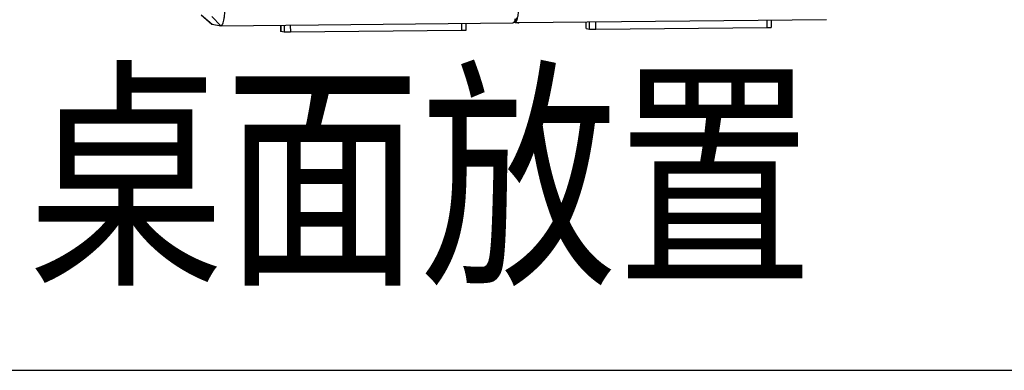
# Model space of a CAD drawing. Header units: millimetres. Extents: x 0 to 1750, y -1720 to 477.
# Tile 1 of 256: x 242 to 559, y -1140 to -1027. Entities that reach past the tile are written whole.
import ezdxf

# ---------------------------------------------------------------- set-up
doc = ezdxf.new("R2010")
doc.units = ezdxf.units.MM
doc.header["$LTSCALE"] = 92.51
doc.layers.get('0').update_dxf_attribs({"linetype": 'CONTINUOUS'})
for name, color, linetype in [('DE-11-080277DXF_CONTINUOUS_LINE', 7, 'CONTINUOUS'), ('DE-13-001875DXF_CONTINUOUS_LINE', 7, 'CONTINUOUS'), ('DE-17-000326DXF_CONTINUOUS_LINE', 7, 'CONTINUOUS')]:
    doc.layers.add(name, color=color, linetype=linetype)
doc.styles.get("Standard").update_dxf_attribs({"font": 'ISOCP', "width": 0.8})

msp = doc.modelspace()

# ---------------------------------------------------------------- linework, layer by layer
msp.add_line((0, -1140.169), (1682, -1140.169))
at = {"layer": 'DE-11-080277DXF_CONTINUOUS_LINE'}
for p, q in [((401.493, -1028.046), (401.709, -1028.081)), ((401.713, -1028.206), (401.701, -1027.812)), ((401.713, -1028.206), (402.992, -1028.193)), ((402.429, -1028.198), (402.562, -1028.22)), ((402.793, -1028.238), (402.793, -1028.195)), ((501.911, -1027.258), (402.838, -1028.241))]:
    msp.add_line(p, q, dxfattribs=at)
for centre, radius, start, end in [((402.78, -1026.883), 1.355, 256.10528, 260.72994), ((402.78, -1026.881), 1.357, 260.74117, 270.56063), ((402.835, -1027.981), 0.26, 260.70472, 270.52409)]:
    msp.add_arc(centre, radius, start, end, dxfattribs=at)
for points, knots in [([(402.902, -1021.596), (402.894, -1022.013), (402.865, -1022.825), (402.786, -1023.999), (402.675, -1025.076), (402.553, -1025.898), (402.439, -1026.486), (402.35, -1026.868), (402.256, -1027.208), (402.158, -1027.503), (402.055, -1027.751), (401.948, -1027.952), (401.839, -1028.104), (401.755, -1028.179), (401.713, -1028.206)], [0, 0, 0, 0, 0.1836464, 0.3576764, 0.5177639, 0.6600056, 0.7233764, 0.7810982, 0.8328832, 0.8785164, 0.9178808, 0.9510024, 0.9781434, 1, 1, 1, 1]), ([(402.838, -1028.241), (402.864, -1028.241), (402.918, -1028.232), (402.968, -1028.208), (402.992, -1028.193)], [0, 0, 0, 0, 0.4800446, 1, 1, 1, 1])]:
    msp.add_open_spline(points, degree=3, knots=knots, dxfattribs=at)
at = {"layer": 'DE-13-001875DXF_CONTINUOUS_LINE'}
for p, q in [((300.609, -1025.691), (304.051, -1028.706)), ((300.629, -1025.673), (304.111, -1028.723)), ((304.003, -1026.219), (306.967, -1029.189)), ((304.111, -1028.723), (306.967, -1029.189)), ((306.967, -1029.189), (307.012, -1029.192)), ((307.012, -1029.192), (400.969, -1028.26))]:
    msp.add_line(p, q, dxfattribs=at)
msp.add_ellipse((310.17, -1028.748), major_axis=(6.121, -0.045), ratio=0.0223583, start_param=-3.1156873, end_param=-2.9989101, dxfattribs=at)
for points, knots in [([(307.012, -1029.192), (307.115, -1029.191), (307.281, -1029.069), (307.43, -1028.844), (307.615, -1028.462), (307.812, -1027.816), (308.008, -1026.862), (308.167, -1025.7), (308.329, -1023.868), (308.368, -1022.422), (308.364, -1021.426)], [0, 0, 0, 0, 0.0385037, 0.0666057, 0.1019711, 0.195088, 0.3167743, 0.46346, 0.6301739, 1, 1, 1, 1]), ([(401.717, -1027.028), (401.668, -1027.207), (401.566, -1027.526), (401.377, -1027.961), (401.137, -1028.258), (400.969, -1028.26)], [0, 0, 0, 0, 0.3737774, 0.6613334, 1, 1, 1, 1]), ([(402.156, -1026.703), (402.127, -1026.814), (402.014, -1027.197), (401.864, -1027.576), (401.703, -1027.811)], [0, 0, 0, 0, 0.2870651, 1, 1, 1, 1]), ([(401.703, -1027.811), (401.625, -1027.927), (401.423, -1028.15), (401.124, -1028.258), (400.969, -1028.26)], [0, 0, 0, 0, 0.4723107, 1, 1, 1, 1])]:
    msp.add_open_spline(points, degree=3, knots=knots, dxfattribs=at)
at = {"layer": 'DE-17-000326DXF_CONTINUOUS_LINE'}
for p, q in [((326.175, -1029.002), (326.184, -1031.065)), ((326.203, -1029.002), (326.212, -1031.075)), ((327.276, -1028.991), (327.286, -1031.25)), ((329.311, -1028.971), (329.321, -1031.284)), ((384.406, -1028.424), (384.416, -1030.737)), ((385.843, -1028.41), (385.853, -1030.678)), ((424.568, -1030.089), (424.559, -1028.026)), ((424.597, -1030.098), (424.587, -1028.025)), ((424.597, -1030.098), (425.67, -1030.274)), ((425.67, -1030.274), (425.661, -1028.015)), ((427.705, -1030.308), (427.695, -1027.995)), ((427.705, -1030.308), (482.801, -1029.761)), ((482.801, -1029.761), (482.79, -1027.448)), ((484.237, -1029.702), (484.227, -1027.434)), ((327.286, -1031.25), (326.212, -1031.075)), ((384.416, -1030.737), (329.321, -1031.284))]:
    msp.add_line(p, q, dxfattribs=at)
for points, knots in [([(424.568, -1030.089), (424.568, -1030.092), (424.582, -1030.095), (424.589, -1030.097), (424.597, -1030.098)], [0, 0, 0, 0, 0.2833369, 1, 1, 1, 1]), ([(425.67, -1030.274), (425.702, -1030.279), (425.785, -1030.285), (425.94, -1030.293), (426.151, -1030.3), (426.518, -1030.308), (427.041, -1030.312), (427.478, -1030.31), (427.705, -1030.308)], [0, 0, 0, 0, 0.0465023, 0.1236225, 0.2284188, 0.356933, 0.6646317, 1, 1, 1, 1]), ([(482.801, -1029.761), (482.898, -1029.76), (483.088, -1029.758), (483.36, -1029.752), (483.605, -1029.746), (483.817, -1029.739), (483.97, -1029.732), (484.071, -1029.726), (484.129, -1029.721), (484.173, -1029.717), (484.208, -1029.712), (484.225, -1029.709), (484.237, -1029.705), (484.237, -1029.702)], [0, 0, 0, 0, 0.2034457, 0.3944556, 0.566871, 0.715689, 0.8364465, 0.8851249, 0.925518, 0.9573044, 0.9803002, 0.9944117, 1, 1, 1, 1]), ([(326.212, -1031.075), (326.205, -1031.073), (326.197, -1031.072), (326.184, -1031.068), (326.184, -1031.065)], [0, 0, 0, 0, 0.7166631, 1, 1, 1, 1]), ([(329.321, -1031.284), (329.094, -1031.286), (328.657, -1031.288), (328.134, -1031.284), (327.767, -1031.276), (327.556, -1031.27), (327.401, -1031.261), (327.317, -1031.255), (327.286, -1031.25)], [0, 0, 0, 0, 0.3353683, 0.643067, 0.7715812, 0.8763775, 0.9534977, 1, 1, 1, 1]), ([(385.853, -1030.678), (385.853, -1030.681), (385.841, -1030.685), (385.824, -1030.689), (385.789, -1030.693), (385.744, -1030.698), (385.686, -1030.702), (385.586, -1030.708), (385.433, -1030.715), (385.221, -1030.723), (384.975, -1030.729), (384.703, -1030.734), (384.514, -1030.736), (384.416, -1030.737)], [0, 0, 0, 0, 0.0055883, 0.0196998, 0.0426956, 0.074482, 0.1148751, 0.1635535, 0.284311, 0.433129, 0.6055444, 0.7965543, 1, 1, 1, 1])]:
    msp.add_open_spline(points, degree=3, knots=knots, dxfattribs=at)

# ---------------------------------------------------------------- texts
at = {"insert": (244.844, -1048.676), "char_height": 57.9249, "width": 411.54509, "attachment_point": 1}
msp.add_mtext('{\\f宋体|b0|i0|c134|p2;桌面放置}', dxfattribs=at)

doc.saveas('drawing.dxf')
